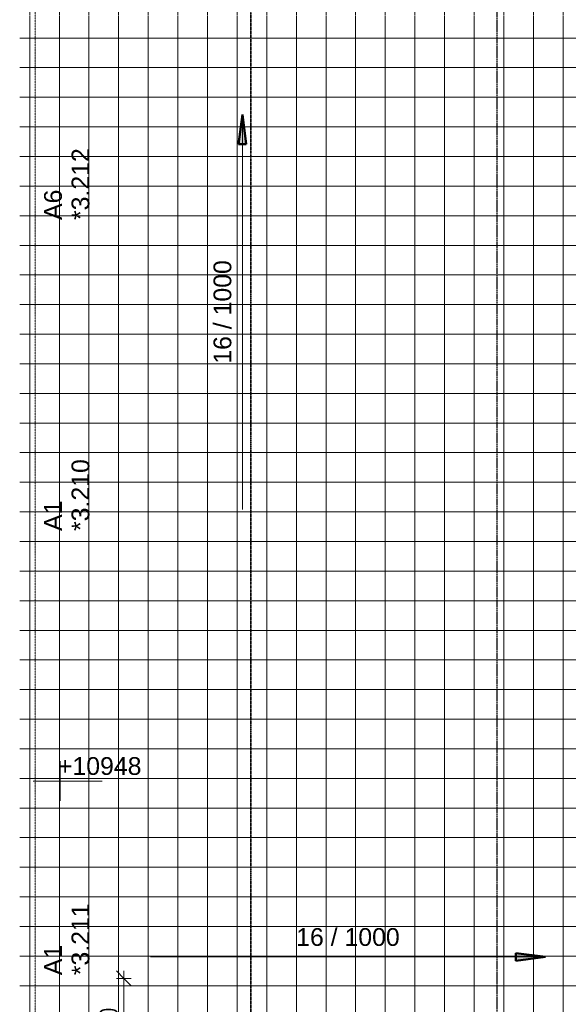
# Model space of a CAD drawing. Header units: millimetres. Extents: x -80560 to 110805, y -11020 to 52719.
# Tile 137 of 145: x 73261 to 78816, y 37637 to 47611. Entities that reach past the tile are written whole.
import ezdxf

# ---------------------------------------------------------------- set-up
doc = ezdxf.new("R2010")
doc.units = ezdxf.units.MM
for name, pattern in [('CENTER2', [20, 8, -4, 4, -4]), ('DASHDOT2', [8, 4, -2, 0, -2]), ('DASHED2-1', [3, 2, -1])]:
    doc.linetypes.add(name, pattern=pattern)
for name, color, linetype, lineweight in [('A-ANNO-DIMS', 211, 'Continuous', 9), ('A-ANNO-DIMS-100', 211, 'Continuous', 9), ('A-FLOR-OVHD', 1, 'DASHED2-1', 18), ('A-FLOR-PATT', 8, 'Continuous', 18), ('A-GLAZ-IDEN', 152, 'Continuous', 18), ('G-ANNO-DIMS', 111, 'Continuous', 9), ('G-ANNO-SYMB', 111, 'Continuous', 9), ('S-GRID', 1, 'Continuous', 9)]:
    doc.layers.add(name, color=color, linetype=linetype, lineweight=lineweight)
doc.styles.add('Arial', font='arial.ttf', dxfattribs={"height": 180})
doc.styles.add('Arial_5', font='arial.ttf', dxfattribs={"width": 0.7, "height": 180})
doc.dimstyles.new('n3o_1_8_3', dxfattribs={"dimscale": 304.8, "dimtxt": 183.646692, "dimasz": 0.492126, "dimexe": 0.246063, "dimexo": 0.0625, "dimgap": 0.032808, "dimtad": 1, "dimdec": 0, "dimdsep": 46, "dimtxsty": 'Arial_5', "dimblk1": 'OBLIQUE', "dimblk2": 'OBLIQUE', "dimsah": 1, "dimcen": 0.09, "dimdle": 0.246063, "dimazin": 0, "dimtfac": 1, "dimtdec": 4, "dimtix": 1, "dimtmove": 0, "dimatfit": 3, "dimfxl": 0.246063, "dimfxlon": 1, "dimtvp": 1, "dimtolj": 1, "dimtzin": 0, "dimarcsym": 2})

# ---------------------------------------------------------------- blocks, each defined once
blk = doc.blocks.new('Spot Elevations - default-305554-DO_03 derde verdieping')
at = {"layer": 'G-ANNO-DIMS'}
for p, q in [((0, 2), (0, -2)), ((4.277, 0), (-2.723, 0))]:
    blk.add_line(p, q, dxfattribs=at)
blk = doc.blocks.new('DIMBLOCK384-DO_03 derde verdieping')
at = {"layer": 'A-ANNO-DIMS-100'}
for p, q in [((74315.2, 37900), (74240.2, 37975)), ((74315.2, 37975), (74315.2, 37000)), ((74240.2, 37900), (74390.2, 37900)), ((74315.2, 37900), (74240.2, 37900)), ((74315.2, 37900), (74390.2, 37825)), ((74315.2, 37000), (74240.2, 37075)), ((74240.2, 37000), (74390.2, 37000)), ((74315.2, 37000), (74240.2, 37000)), ((74315.2, 37000), (74390.2, 36925))]:
    blk.add_line(p, q, dxfattribs=at)
at = {"layer": 'A-ANNO-DIMS-100', "color": 0, "insert": (74071.5, 37305.9), "char_height": 180, "width": 345.821, "attachment_point": 1, "rotation": 90, "line_spacing_factor": 0.941778, "style": 'Arial_5'}
blk.add_mtext('900', dxfattribs=at)
blk = doc.blocks.new('_Oblique')
at = {"color": 0, "linetype": 'ByBlock', "lineweight": -2}
blk.add_line((-0.5, -0.5), (0.5, 0.5), dxfattribs=at)

msp = doc.modelspace()

# ---------------------------------------------------------------- hatches: boundary and pattern name
at = {"layer": 'A-FLOR-PATT'}
h = msp.add_hatch(dxfattribs=at)
h.set_pattern_fill('FP_188', color=256, style=0, pattern_type=2)
h.set_pattern_definition([(270, (78462.32, 35125.25), (300, 2e-14), []), (0, (78462.32, 35125.25), (0, 300), [])])
h.paths.add_polyline_path([(83584, 22431), (83663.8, 22431), (83663.8, 47819.5), (73260.8, 47819.5), (73260.8, 35766), (78660.8, 35766), (78660.8, 22431), (82996.6, 22431)], flags=0)
h.paths.add_polyline_path([(83497.3, 22597.5), (78735.8, 22598.2), (78735.8, 22602.5), (83492.3, 22602.5), (83492.2, 47647.5), (73335.8, 47648.2), (73335.8, 47652.5), (83497.3, 47652.2), (83497.3, 22597.6)], flags=0)
at = {"layer": 'G-ANNO-DIMS', "lineweight": 50}
for points in [[(75515.6, 46649.8), (75476.1, 46349.8), (75555.1, 46349.8)], [(78583.7, 38117), (78283.7, 38156.5), (78283.7, 38077.5)]]:
    msp.add_hatch(color=256, dxfattribs=at).paths.add_polyline_path(points, flags=0)

# ---------------------------------------------------------------- linework, layer by layer
at = {"layer": 'A-FLOR-OVHD'}
msp.add_line((73415.8, 35921), (73415.8, 48371), dxfattribs=at)
at = {"layer": 'G-ANNO-DIMS', "lineweight": 50}
for p, q in [((75515.6, 46649.8), (75476.1, 46349.8)), ((75555.1, 46349.8), (75515.6, 46649.8)), ((75476.1, 46349.8), (75555.1, 46349.8)), ((78583.7, 38117), (78283.7, 38156.5)), ((78283.7, 38156.5), (78283.7, 38077.5)), ((78283.7, 38077.5), (78583.7, 38117))]:
    msp.add_line(p, q, dxfattribs=at)
at = {"layer": 'G-ANNO-DIMS', "lineweight": 18}
for p, q in [((75515.6, 42649.8), (75515.6, 46649.8)), ((74583.7, 38117), (78583.7, 38117))]:
    msp.add_line(p, q, dxfattribs=at)
at = {"layer": 'G-ANNO-SYMB', "linetype": 'DASHDOT2', "lineweight": 35}
msp.add_line((75602.1, 48549.1), (75602.1, 9150.1), dxfattribs=at)
at = {"layer": 'S-GRID', "linetype": 'CENTER2', "lineweight": 25}
msp.add_line((78094.8, 4383.3), (78094.8, 52119.1), dxfattribs=at)

# ---------------------------------------------------------------- block references
at = {"layer": 'G-ANNO-DIMS', "xscale": 99.99999999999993, "yscale": 99.99999999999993, "zscale": 99.99999999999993}
msp.add_blockref('Spot Elevations - default-305554-DO_03 derde verdieping', (73669.4, 39899.1), dxfattribs=at)

# ---------------------------------------------------------------- texts
at = {"layer": 'A-GLAZ-IDEN', "lineweight": 9, "char_height": 180, "attachment_point": 1, "rotation": 90, "style": 'Arial'}
for s, insert, width in [('*3.212', (73785.8, 45582.3), 865.822), ('A6', (73508, 45582.3), 368.776), ('*3.210', (73785.8, 42432.3), 865.822), ('A1', (73508, 42432.3), 368.776), ('*3.211', (73785.8, 37932.3), 865.822), ('A1', (73508, 37932.3), 368.776)]:
    msp.add_mtext(s, dxfattribs=dict(at, insert=insert, width=width))
at = {"layer": 'G-ANNO-DIMS', "lineweight": 18, "insert": (75223.5, 44126.4), "char_height": 180, "width": 1256.074, "attachment_point": 1, "rotation": 90, "line_spacing_factor": 0.941778, "style": 'Arial'}
msp.add_mtext('16 / 1000', dxfattribs=at)
at = {"layer": 'G-ANNO-DIMS', "insert": (73648, 40141.3), "char_height": 180, "width": 1011.47, "attachment_point": 1, "line_spacing_factor": 0.941778, "style": 'Arial'}
msp.add_mtext('+10948', dxfattribs=at)
at = {"layer": 'G-ANNO-DIMS', "lineweight": 18, "insert": (76060.3, 38409.1), "char_height": 180, "width": 1256.074, "attachment_point": 1, "line_spacing_factor": 0.941778, "style": 'Arial'}
msp.add_mtext('16 / 1000', dxfattribs=at)

# ---------------------------------------------------------------- dimensions: what is measured, and where the dimension line sits
at = {"layer": 'A-ANNO-DIMS'}
dim = msp.add_linear_dim(base=(74315.2, 37000), p1=(74240.2, 37900), p2=(74240.2, 37000), angle=90, dimstyle='n3o_1_8_3', override={"dimpost": '<>', "dimfxl": 900}, dxfattribs=at)
dim.commit()
dim.dimension.update_dxf_attribs({"geometry": 'DIMBLOCK384-DO_03 derde verdieping', "text_midpoint": (74213.3, 37450)})

doc.saveas('drawing.dxf')
